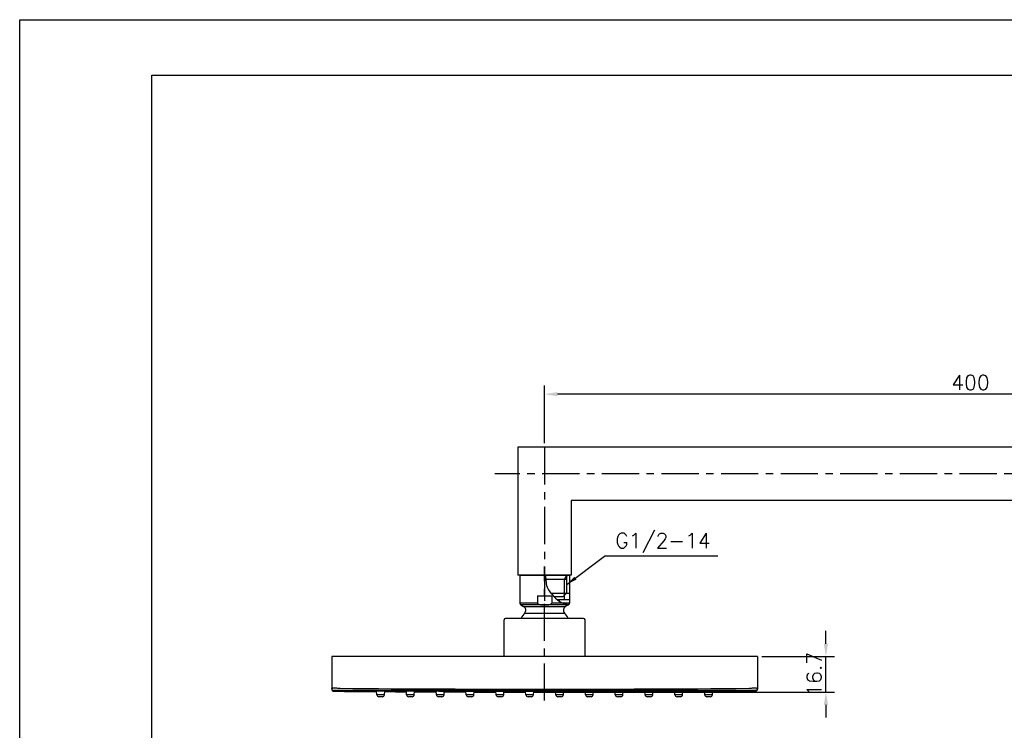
# Model space of a CAD drawing. Extents: x 4390 to 4810, y 960 to 1257.
# Tile 4 of 5: x 4390 to 4621, y 1090 to 1257. Entities that reach past the tile are written whole.
import ezdxf

# ---------------------------------------------------------------- set-up
doc = ezdxf.new("R2010")
doc.units = 0
doc.header["$LTSCALE"] = 7
doc.header["$MEASUREMENT"] = 0
doc.linetypes.add('CENTER', pattern=[2, 1.25, -0.25, 0.25, -0.25])
doc.layers.get('0').update_dxf_attribs({"color": 2, "linetype": 'CONTINUOUS'})
for name, color, linetype in [('CEN', 1, 'CENTER'), ('CL', 1, 'CENTER'), ('D', 2, 'CONTINUOUS'), ('TXT', 4, 'CONTINUOUS')]:
    doc.layers.add(name, color=color, linetype=linetype)
doc.styles.add('GHS', font='ROMANS.shx', dxfattribs={"bigfont": 'GHS.shx'})
doc.dimstyles.new('STANDARD$7', dxfattribs={"dimtxt": 3.5, "dimasz": 3, "dimexe": 1, "dimexo": 0.0625, "dimgap": 1, "dimtad": 1, "dimdec": 4, "dimzin": 0, "dimdsep": 46, "dimtxsty": 'GHS', "dimcen": 1, "dimclrt": 2, "dimadec": 0, "dimazin": 0, "dimtfac": 1, "dimtdec": 4, "dimtofl": 0, "dimtmove": 0, "dimatfit": 3, "dimfxl": 0, "dimtolj": 1, "dimtzin": 0, "dimarcsym": 0})

# ---------------------------------------------------------------- blocks, each defined once
blk = doc.blocks.new('BORDER')
for p, q in [((1, 1), (0, 1)), ((1, 0), (1, 1))]:
    blk.add_line(p, q)

msp = doc.modelspace()

# ---------------------------------------------------------------- linework, layer by layer
at = {"color": 7, "linetype": 'Continuous'}
for p, q in [((4710.89, 1156.4), (4507.14, 1156.4)), ((4507.14, 1156.4), (4507.14, 1126.4)), ((4710.89, 1143.9), (4519.64, 1143.9)), ((4519.64, 1143.9), (4519.64, 1126.4)), ((4519.64, 1126.4), (4507.14, 1126.4)), ((4507.56, 1126.4), (4519.21, 1126.4)), ((4507.56, 1126.4), (4507.56, 1119.84)), ((4518.51, 1126.4), (4518.51, 1122.15)), ((4519.21, 1126.4), (4519.21, 1119.84)), ((4518.51, 1125.4), (4513.66, 1125.4)), ((4511.7, 1121.56), (4515.08, 1121.56)), ((4511.7, 1121.56), (4511.7, 1119.84)), ((4514.86, 1122.15), (4518.51, 1122.15)), ((4515.08, 1121.56), (4515.08, 1119.84)), ((4515.55, 1121.4), (4517.76, 1121.4)), ((4516.34, 1122.15), (4519.21, 1122.15)), ((4518.51, 1122.15), (4517.76, 1121.4)), ((4511.7, 1119.84), (4507.56, 1119.84)), ((4518.96, 1119.4), (4507.81, 1119.4)), ((4507.81, 1119.4), (4508.47, 1119.02)), ((4508.47, 1119.02), (4518.3, 1119.02)), ((4519.21, 1119.84), (4515.08, 1119.84)), ((4516.34, 1120.65), (4519.21, 1120.65)), ((4516.86, 1120.26), (4516.86, 1120.65)), ((4518.96, 1119.4), (4518.3, 1119.02)), ((4508.72, 1117.49), (4518.06, 1117.49)), ((4503.89, 1107.29), (4503.89, 1115.92)), ((4522.56, 1116.24), (4504.21, 1116.24)), ((4522.89, 1107.29), (4522.89, 1115.92)), ((4463.39, 1107.29), (4463.39, 1099.64)), ((4563.39, 1107.29), (4463.39, 1107.29)), ((4563.39, 1107.29), (4563.39, 1099.64)), ((4463.88, 1099.32), (4463.88, 1099.14)), ((4561.39, 1099.32), (4465.38, 1099.32)), ((4473.99, 1098.31), (4473.93, 1099.19)), ((4475.79, 1098.31), (4473.99, 1098.31)), ((4475.79, 1098.31), (4475.85, 1099.18)), ((4480.99, 1098.31), (4480.93, 1099.15)), ((4482.79, 1098.31), (4480.99, 1098.31)), ((4482.79, 1098.31), (4482.85, 1099.14)), ((4487.99, 1098.31), (4487.93, 1099.12)), ((4489.79, 1098.31), (4487.99, 1098.31)), ((4489.79, 1098.31), (4489.84, 1099.11)), ((4494.99, 1098.31), (4494.93, 1099.1)), ((4496.79, 1098.31), (4494.99, 1098.31)), ((4496.79, 1098.31), (4496.84, 1099.09)), ((4501.99, 1098.31), (4501.94, 1099.08)), ((4503.79, 1098.31), (4501.99, 1098.31)), ((4503.79, 1098.31), (4503.84, 1099.07)), ((4508.99, 1098.31), (4508.94, 1099.07)), ((4510.79, 1098.31), (4508.99, 1098.31)), ((4510.79, 1098.31), (4510.84, 1099.07)), ((4515.99, 1098.31), (4515.94, 1099.07)), ((4517.79, 1098.31), (4515.99, 1098.31)), ((4517.79, 1098.31), (4517.84, 1099.07)), ((4522.99, 1098.31), (4522.94, 1099.07)), ((4524.79, 1098.31), (4522.99, 1098.31)), ((4524.79, 1098.31), (4524.84, 1099.08)), ((4529.99, 1098.31), (4529.94, 1099.09)), ((4531.79, 1098.31), (4529.99, 1098.31)), ((4531.79, 1098.31), (4531.84, 1099.1)), ((4536.99, 1098.31), (4536.93, 1099.11)), ((4538.79, 1098.31), (4536.99, 1098.31)), ((4538.79, 1098.31), (4538.84, 1099.12)), ((4543.99, 1098.31), (4543.93, 1099.14)), ((4545.79, 1098.31), (4543.99, 1098.31)), ((4545.79, 1098.31), (4545.85, 1099.15)), ((4550.99, 1098.31), (4550.93, 1099.18)), ((4552.79, 1098.31), (4550.99, 1098.31)), ((4552.79, 1098.31), (4552.85, 1099.19)), ((4562.89, 1099.27), (4562.89, 1099.32)), ((4562.89, 1099.14), (4562.89, 1099.27)), ((4475.29, 1097.84), (4474.49, 1097.84)), ((4482.29, 1097.84), (4481.49, 1097.84)), ((4489.29, 1097.84), (4488.49, 1097.84)), ((4496.29, 1097.84), (4495.49, 1097.84)), ((4503.29, 1097.84), (4502.49, 1097.84)), ((4510.29, 1097.84), (4509.49, 1097.84)), ((4517.29, 1097.84), (4516.49, 1097.84)), ((4524.29, 1097.84), (4523.49, 1097.84)), ((4531.29, 1097.84), (4530.49, 1097.84)), ((4538.29, 1097.84), (4537.49, 1097.84)), ((4545.29, 1097.84), (4544.49, 1097.84)), ((4552.29, 1097.84), (4551.49, 1097.84))]:
    msp.add_line(p, q, dxfattribs=at)
for centre, radius, start, end in [((4508.06, 1119.84), 0.5, 180, 240), ((4507.97, 1118.16), 1, 318.3335, 60), ((4518.8, 1118.16), 1, 120, 221.6665), ((4518.71, 1119.84), 0.5, 300, 0), ((4513.39, 1113.34), 6.25, 138.3335, 152.2305), ((4513.39, 1113.34), 6.25, 27.7695, 41.6665), ((4504.21, 1115.92), 0.325, 90, 180), ((4522.56, 1115.92), 0.325, 0, 90), ((4463.89, 1099.64), 0.5, 180, 269.5462), ((4513.39, 7348.94), 6250, 269.546164, 269.637264), ((4513.39, 7348.94), 6249.8, 269.559915, 270.440085), ((4513.39, 7348.94), 6249.3, 269.559915, 270.440082), ((4474.49, 1098.34), 0.5, 184, 270), ((4475.29, 1098.34), 0.5, 270, 356), ((4513.39, 7348.94), 6250, 269.656831, 269.701481), ((4481.49, 1098.34), 0.5, 184, 270), ((4482.29, 1098.34), 0.5, 270, 356), ((4513.39, 7348.94), 6250, 269.720963, 269.76569), ((4488.49, 1098.34), 0.5, 184, 270), ((4489.29, 1098.34), 0.5, 270, 356), ((4513.39, 7348.94), 6250, 269.785102, 269.829889), ((4495.49, 1098.34), 0.5, 184, 270), ((4496.29, 1098.34), 0.5, 270, 356), ((4513.39, 7348.94), 6250, 269.849249, 269.894079), ((4502.49, 1098.34), 0.5, 184, 270), ((4503.29, 1098.34), 0.5, 270, 356), ((4513.39, 7348.94), 6250, 269.913405, 269.95826), ((4509.49, 1098.34), 0.5, 184, 270), ((4510.29, 1098.34), 0.5, 270, 356), ((4513.39, 7348.94), 6250, 269.977568, 270.022432), ((4516.49, 1098.34), 0.5, 184, 270), ((4517.29, 1098.34), 0.5, 270, 356), ((4513.39, 7348.94), 6250, 270.04174, 270.086599), ((4523.49, 1098.34), 0.5, 184, 270), ((4524.29, 1098.34), 0.5, 270, 356), ((4513.39, 7348.94), 6250, 270.105916, 270.150763), ((4530.49, 1098.34), 0.5, 184, 270), ((4531.29, 1098.34), 0.5, 270, 356), ((4513.39, 7348.94), 6250, 270.170097, 270.214922), ((4537.49, 1098.34), 0.5, 184, 270), ((4538.29, 1098.34), 0.5, 270, 356), ((4513.39, 7348.94), 6250, 270.234283, 270.279077), ((4544.49, 1098.34), 0.5, 184, 270), ((4545.29, 1098.34), 0.5, 270, 356), ((4513.39, 7348.94), 6250, 270.298473, 270.343229), ((4551.49, 1098.34), 0.5, 184, 270), ((4552.29, 1098.34), 0.5, 270, 356), ((4513.39, 7348.94), 6250, 270.362667, 270.453836), ((4562.89, 1099.64), 0.5, 270.4538, 0)]:
    msp.add_arc(centre, radius, start, end, dxfattribs=at)
msp.add_spline([(4513.62, 1126.4), (4514.14, 1123.22), (4515.58, 1121.38), (4517.23, 1120.04), (4519.05, 1119.46)], degree=3)
for points, start_tangent, end_tangent in [([(4511.7, 1119.84), (4511.71, 1119.77), (4511.75, 1119.72), (4511.81, 1119.66), (4511.89, 1119.62), (4511.98, 1119.58), (4512.08, 1119.54), (4512.19, 1119.51), (4512.31, 1119.48), (4512.45, 1119.46), (4512.59, 1119.44), (4512.76, 1119.43), (4512.94, 1119.41), (4513.16, 1119.41), (4513.39, 1119.4)], (0, -1), (1, 0)), ([(4513.39, 1119.4), (4513.62, 1119.41), (4513.84, 1119.41), (4514.03, 1119.43), (4514.2, 1119.44), (4514.35, 1119.46), (4514.48, 1119.49), (4514.6, 1119.51), (4514.71, 1119.54), (4514.81, 1119.58), (4514.89, 1119.62), (4514.97, 1119.66), (4515.02, 1119.72), (4515.06, 1119.77), (4515.08, 1119.84)], (1, 0), (0, 1)), ([(4465.39, 1099.82), (4464.87, 1099.82), (4464.39, 1099.83), (4463.97, 1099.83), (4463.66, 1099.83), (4463.46, 1099.82), (4463.39, 1099.82)], (-0.999983, 0.005763), (0.015518, -0.99988)), ([(4463.39, 1099.82), (4463.46, 1099.57)], (0, -1), (0.495934, -0.86836)), ([(4463.46, 1099.57), (4463.64, 1099.39), (4463.88, 1099.32)], (0.495934, -0.86836), (0.999969, -0.00792)), ([(4465.38, 1099.32), (4465, 1099.32), (4464.64, 1099.33), (4464.32, 1099.33), (4464.09, 1099.33), (4463.94, 1099.32), (4463.88, 1099.32)], (-0.999971, 0.00768), (0.002074, -0.999998)), ([(4473.93, 1099.18), (4473.89, 1099.19), (4473.82, 1099.19)], (-0.99029, 0.139015), (0.059892, -0.998205)), ([(4473.93, 1099.14), (4473.89, 1099.15), (4473.82, 1099.15)], (-0.989892, 0.141821), (0.059892, -0.998205)), ([(4473.93, 1099.11), (4473.89, 1099.12), (4473.83, 1099.11)], (-0.989441, 0.144936), (0.059892, -0.998205)), ([(4473.93, 1099.08), (4473.89, 1099.09), (4473.83, 1099.09)], (-0.988948, 0.148262), (0.059892, -0.998205)), ([(4475.85, 1099.17), (4475.71, 1099.18), (4475.43, 1099.18), (4475.08, 1099.18), (4474.71, 1099.19), (4474.36, 1099.19), (4474.07, 1099.19), (4473.93, 1099.18)], (-0.993171, -0.11667), (-0.99029, 0.139015)), ([(4475.95, 1099.1), (4475.89, 1099.1), (4475.84, 1099.1)], (0.059892, 0.998205), (-0.992688, -0.120711)), ([(4475.95, 1099.08), (4475.89, 1099.08), (4475.84, 1099.07)], (0.059892, 0.998205), (-0.992301, -0.123849)), ([(4475.96, 1099.17), (4475.89, 1099.18), (4475.85, 1099.17)], (0.059892, 0.998205), (-0.993171, -0.11667)), ([(4475.95, 1099.13), (4475.89, 1099.14), (4475.85, 1099.13)], (0.059892, 0.998205), (-0.99297, -0.118364)), ([(4480.93, 1099.14), (4480.89, 1099.15), (4480.82, 1099.15)], (-0.99072, 0.135921), (0.059892, -0.998205)), ([(4480.93, 1099.1), (4480.89, 1099.11), (4480.83, 1099.11)], (-0.990307, 0.138893), (0.059892, -0.998205)), ([(4480.93, 1099.07), (4480.89, 1099.08), (4480.83, 1099.07)], (-0.989825, 0.142289), (0.059892, -0.998205)), ([(4480.94, 1099.04), (4480.89, 1099.05), (4480.83, 1099.05)], (-0.989684, 0.143268), (0.059892, -0.998205)), ([(4482.85, 1099.13), (4482.71, 1099.14), (4482.43, 1099.14), (4482.08, 1099.15), (4481.71, 1099.15), (4481.36, 1099.15), (4481.07, 1099.15), (4480.93, 1099.14)], (-0.993354, -0.115101), (-0.99072, 0.135921)), ([(4482.95, 1099.1), (4482.89, 1099.1), (4482.84, 1099.09)], (0.059892, 0.998205), (-0.993221, -0.116241)), ([(4482.95, 1099.06), (4482.89, 1099.07), (4482.84, 1099.06)], (0.059892, 0.998205), (-0.99301, -0.118026)), ([(4482.95, 1099.04), (4482.89, 1099.04), (4482.84, 1099.03)], (0.059892, 0.998205), (-0.993103, -0.117247)), ([(4482.95, 1099.13), (4482.89, 1099.14), (4482.85, 1099.13)], (0.059892, 0.998205), (-0.993354, -0.115101)), ([(4487.93, 1099.11), (4487.89, 1099.11), (4487.83, 1099.11)], (-0.99107, 0.133343), (0.059892, -0.998205)), ([(4487.93, 1099.07), (4487.89, 1099.07), (4487.83, 1099.07)], (-0.99071, 0.135988), (0.059892, -0.998205)), ([(4487.94, 1099.03), (4487.89, 1099.04), (4487.83, 1099.04)], (-0.990187, 0.139751), (0.059892, -0.998205)), ([(4487.94, 1099.01), (4487.9, 1099.02), (4487.83, 1099.02)], (-0.989569, 0.144062), (0.059892, -0.998205)), ([(4489.84, 1099.1), (4489.71, 1099.11), (4489.43, 1099.11), (4489.08, 1099.11), (4488.71, 1099.12), (4488.36, 1099.12), (4488.08, 1099.12), (4487.93, 1099.11)], (-0.993484, -0.113972), (-0.99107, 0.133343)), ([(4489.95, 1099.1), (4489.89, 1099.11), (4489.84, 1099.1)], (0.059892, 0.998205), (-0.993484, -0.113972)), ([(4489.95, 1099.07), (4489.89, 1099.07), (4489.84, 1099.06)], (0.059892, 0.998205), (-0.993406, -0.114648)), ([(4489.95, 1099.03), (4489.89, 1099.04), (4489.84, 1099.03)], (0.059892, 0.998205), (-0.993322, -0.115373)), ([(4489.95, 1099.01), (4489.88, 1099.01), (4489.84, 1099)], (0.059892, 0.998205), (-0.993112, -0.117166)), ([(4494.93, 1099.08), (4494.89, 1099.09), (4494.83, 1099.09)], (-0.991473, 0.130311), (0.059892, -0.998205)), ([(4494.94, 1099.04), (4494.9, 1099.05), (4494.83, 1099.05)], (-0.988824, 0.149085), (0.059892, -0.998205)), ([(4494.94, 1099.01), (4494.9, 1099.02), (4494.83, 1099.02)], (-0.99054, 0.137228), (0.059892, -0.998205)), ([(4494.94, 1098.99), (4494.9, 1098.99), (4494.83, 1098.99)], (-0.989859, 0.142052), (0.059892, -0.998205)), ([(4496.84, 1099.08), (4496.71, 1099.09), (4496.43, 1099.09), (4496.08, 1099.09), (4495.71, 1099.09), (4495.36, 1099.09), (4495.08, 1099.09), (4494.93, 1099.08)], (-0.993481, -0.113996), (-0.991473, 0.130311)), ([(4496.95, 1099.08), (4496.89, 1099.08), (4496.84, 1099.08)], (0.059892, 0.998205), (-0.993481, -0.113996)), ([(4496.95, 1099.04), (4496.89, 1099.04), (4496.84, 1099.04)], (0.059892, 0.998205), (-0.993878, -0.110482)), ([(4496.95, 1099.01), (4496.89, 1099.01), (4496.84, 1099)], (0.059892, 0.998205), (-0.993561, -0.113303)), ([(4496.94, 1098.99), (4496.88, 1098.99), (4496.84, 1098.98)], (0.059892, 0.998205), (-0.993618, -0.112795)), ([(4501.94, 1099.06), (4501.89, 1099.07), (4501.83, 1099.07)], (-0.99198, 0.126392), (0.059892, -0.998205)), ([(4501.94, 1099.02), (4501.89, 1099.03), (4501.83, 1099.03)], (-0.991587, 0.12944), (0.059892, -0.998205)), ([(4501.94, 1098.99), (4501.9, 1099), (4501.83, 1099)], (-0.990999, 0.133867), (0.059892, -0.998205)), ([(4501.94, 1098.97), (4501.9, 1098.98), (4501.83, 1098.98)], (-0.990188, 0.139742), (0.059892, -0.998205)), ([(4503.84, 1099.06), (4503.71, 1099.07), (4503.43, 1099.07), (4503.08, 1099.08), (4502.71, 1099.08), (4502.36, 1099.08), (4502.08, 1099.07), (4501.94, 1099.06)], (-0.993262, -0.115886), (-0.99198, 0.126392)), ([(4503.95, 1099.07), (4503.89, 1099.07), (4503.84, 1099.06)], (0.059892, 0.998205), (-0.993262, -0.115886)), ([(4503.95, 1099.03), (4503.89, 1099.03), (4503.84, 1099.02)], (0.059892, 0.998205), (-0.993317, -0.115415)), ([(4503.95, 1099), (4503.88, 1099), (4503.84, 1098.99)], (0.059892, 0.998205), (-0.993522, -0.11364)), ([(4503.94, 1098.97), (4503.88, 1098.97), (4503.84, 1098.97)], (0.059892, 0.998205), (-0.994086, -0.108599)), ([(4508.94, 1099.06), (4508.89, 1099.06), (4508.83, 1099.06)], (-0.99248, 0.122403), (0.059892, -0.998205)), ([(4508.94, 1099.02), (4508.89, 1099.02), (4508.83, 1099.02)], (-0.992253, 0.124231), (0.059892, -0.998205)), ([(4508.94, 1098.98), (4508.89, 1098.99), (4508.83, 1098.99)], (-0.991962, 0.126538), (0.059892, -0.998205)), ([(4508.94, 1098.96), (4508.9, 1098.97), (4508.83, 1098.97)], (-0.99151, 0.130027), (0.059892, -0.998205)), ([(4510.84, 1099.05), (4510.7, 1099.07), (4510.42, 1099.07), (4510.07, 1099.07), (4509.7, 1099.07), (4509.36, 1099.07), (4509.08, 1099.07), (4508.94, 1099.06)], (-0.992816, -0.11965), (-0.99248, 0.122403)), ([(4510.94, 1098.97), (4510.88, 1098.97), (4510.83, 1098.96)], (0.059892, 0.998205), (-0.993019, -0.117953)), ([(4510.95, 1099.06), (4510.89, 1099.06), (4510.84, 1099.05)], (0.059892, 0.998205), (-0.992816, -0.11965)), ([(4510.95, 1099.02), (4510.88, 1099.02), (4510.84, 1099.01)], (0.059892, 0.998205), (-0.992731, -0.120351)), ([(4510.94, 1098.99), (4510.88, 1098.99), (4510.84, 1098.98)], (0.059892, 0.998205), (-0.992734, -0.120333)), ([(4515.94, 1099.05), (4515.89, 1099.06), (4515.83, 1099.06)], (-0.992804, 0.119749), (0.059892, -0.998205)), ([(4515.94, 1099.01), (4515.89, 1099.02), (4515.83, 1099.02)], (-0.992704, 0.120577), (0.059892, -0.998205)), ([(4515.94, 1098.98), (4515.89, 1098.99), (4515.83, 1098.99)], (-0.992679, 0.120782), (0.059892, -0.998205)), ([(4515.94, 1098.96), (4515.89, 1098.97), (4515.83, 1098.97)], (-0.993042, 0.117764), (0.059892, -0.998205)), ([(4517.84, 1099.06), (4517.7, 1099.07), (4517.42, 1099.07), (4517.07, 1099.07), (4516.7, 1099.07), (4516.36, 1099.07), (4516.07, 1099.07), (4515.94, 1099.05)], (-0.992539, -0.121924), (-0.992804, 0.119749)), ([(4517.95, 1099.06), (4517.89, 1099.06), (4517.84, 1099.06)], (0.059892, 0.998205), (-0.992539, -0.121924)), ([(4517.95, 1099.02), (4517.88, 1099.02), (4517.84, 1099.02)], (0.059892, 0.998205), (-0.992375, -0.123253)), ([(4517.94, 1098.99), (4517.88, 1098.99), (4517.84, 1098.98)], (0.059892, 0.998205), (-0.992197, -0.124682)), ([(4517.94, 1098.97), (4517.88, 1098.97), (4517.84, 1098.96)], (0.059892, 0.998205), (-0.991336, -0.131348)), ([(4522.94, 1099.06), (4522.89, 1099.07), (4522.83, 1099.07)], (-0.993299, 0.115573), (0.059892, -0.998205)), ([(4522.94, 1099.02), (4522.89, 1099.03), (4522.83, 1099.03)], (-0.993356, 0.115078), (0.059892, -0.998205)), ([(4522.94, 1098.99), (4522.89, 1099), (4522.83, 1099)], (-0.993564, 0.113277), (0.059892, -0.998205)), ([(4522.94, 1098.97), (4522.89, 1098.97), (4522.83, 1098.97)], (-0.994058, 0.108853), (0.059892, -0.998205)), ([(4524.84, 1099.06), (4524.7, 1099.07), (4524.42, 1099.08), (4524.07, 1099.08), (4523.7, 1099.08), (4523.35, 1099.07), (4523.07, 1099.07), (4522.94, 1099.06)], (-0.991901, -0.127015), (-0.993299, 0.115573)), ([(4524.95, 1099.07), (4524.89, 1099.07), (4524.84, 1099.06)], (0.059892, 0.998205), (-0.991901, -0.127015)), ([(4524.95, 1099.03), (4524.88, 1099.03), (4524.84, 1099.02)], (0.059892, 0.998205), (-0.991528, -0.129893)), ([(4524.95, 1099), (4524.88, 1099), (4524.84, 1098.99)], (0.059892, 0.998205), (-0.990992, -0.133921)), ([(4524.94, 1098.98), (4524.88, 1098.98), (4524.84, 1098.97)], (0.059892, 0.998205), (-0.990132, -0.140139)), ([(4529.93, 1099.08), (4529.89, 1099.08), (4529.83, 1099.08)], (-0.993525, 0.113609), (0.059892, -0.998205)), ([(4529.94, 1099.04), (4529.89, 1099.04), (4529.83, 1099.04)], (-0.993394, 0.114753), (0.059892, -0.998205)), ([(4529.94, 1099), (4529.89, 1099.01), (4529.83, 1099.01)], (-0.99366, 0.112426), (0.059892, -0.998205)), ([(4529.94, 1098.98), (4529.89, 1098.99), (4529.83, 1098.99)], (-0.993696, 0.112112), (0.059892, -0.998205)), ([(4531.84, 1099.08), (4531.7, 1099.09), (4531.42, 1099.09), (4531.07, 1099.09), (4530.7, 1099.09), (4530.35, 1099.09), (4530.07, 1099.09), (4529.93, 1099.08)], (-0.991457, -0.130433), (-0.993525, 0.113609)), ([(4531.95, 1099.09), (4531.89, 1099.09), (4531.84, 1099.08)], (0.059892, 0.998205), (-0.991457, -0.130433)), ([(4531.95, 1099.05), (4531.88, 1099.05), (4531.84, 1099.04)], (0.059892, 0.998205), (-0.991279, -0.131777)), ([(4531.95, 1099.02), (4531.88, 1099.02), (4531.84, 1099.01)], (0.059892, 0.998205), (-0.990424, -0.138062)), ([(4531.94, 1098.99), (4531.88, 1098.99), (4531.84, 1098.99)], (0.059892, 0.998205), (-0.989829, -0.142259)), ([(4536.93, 1099.1), (4536.89, 1099.11), (4536.83, 1099.1)], (-0.993547, 0.11342), (0.059892, -0.998205)), ([(4536.94, 1099.06), (4536.89, 1099.07), (4536.83, 1099.07)], (-0.993497, 0.113857), (0.059892, -0.998205)), ([(4536.94, 1099.03), (4536.89, 1099.04), (4536.83, 1099.03)], (-0.993383, 0.11485), (0.059892, -0.998205)), ([(4536.94, 1099), (4536.89, 1099.01), (4536.83, 1099.01)], (-0.993119, 0.117111), (0.059892, -0.998205)), ([(4538.85, 1099.11), (4538.7, 1099.12), (4538.42, 1099.12), (4538.07, 1099.12), (4537.69, 1099.11), (4537.35, 1099.11), (4537.07, 1099.11), (4536.93, 1099.1)], (-0.991033, -0.133621), (-0.993547, 0.11342)), ([(4538.95, 1099.07), (4538.89, 1099.07), (4538.84, 1099.07)], (0.059892, 0.998205), (-0.990607, -0.136739)), ([(4538.95, 1099.04), (4538.88, 1099.04), (4538.84, 1099.03)], (0.059892, 0.998205), (-0.990168, -0.139884)), ([(4538.95, 1099.02), (4538.88, 1099.02), (4538.84, 1099.01)], (0.059892, 0.998205), (-0.989523, -0.144377)), ([(4538.95, 1099.11), (4538.89, 1099.11), (4538.85, 1099.11)], (0.059892, 0.998205), (-0.991033, -0.133621)), ([(4543.93, 1099.13), (4543.89, 1099.14), (4543.82, 1099.13)], (-0.993424, 0.114494), (0.059892, -0.998205)), ([(4543.93, 1099.09), (4543.89, 1099.1), (4543.83, 1099.1)], (-0.993272, 0.115804), (0.059892, -0.998205)), ([(4543.94, 1099.06), (4543.89, 1099.07), (4543.83, 1099.06)], (-0.993031, 0.11785), (0.059892, -0.998205)), ([(4543.94, 1099.03), (4543.89, 1099.04), (4543.83, 1099.04)], (-0.99241, 0.122971), (0.059892, -0.998205)), ([(4545.85, 1099.14), (4545.7, 1099.15), (4545.42, 1099.15), (4545.07, 1099.15), (4544.69, 1099.15), (4544.35, 1099.14), (4544.07, 1099.14), (4543.93, 1099.13)], (-0.99065, -0.136431), (-0.993424, 0.114494)), ([(4545.95, 1099.11), (4545.89, 1099.11), (4545.84, 1099.1)], (0.059892, 0.998205), (-0.990287, -0.139038)), ([(4545.95, 1099.07), (4545.89, 1099.08), (4545.84, 1099.07)], (0.059892, 0.998205), (-0.989788, -0.142548)), ([(4545.95, 1099.05), (4545.88, 1099.05), (4545.84, 1099.04)], (0.059892, 0.998205), (-0.989779, -0.142611)), ([(4545.95, 1099.15), (4545.89, 1099.15), (4545.85, 1099.14)], (0.059892, 0.998205), (-0.99065, -0.136431)), ([(4550.93, 1099.17), (4550.88, 1099.18), (4550.82, 1099.17)], (-0.993215, 0.116293), (0.059892, -0.998205)), ([(4550.93, 1099.13), (4550.89, 1099.14), (4550.82, 1099.13)], (-0.992996, 0.11815), (0.059892, -0.998205)), ([(4550.93, 1099.1), (4550.89, 1099.1), (4550.83, 1099.1)], (-0.992684, 0.120742), (0.059892, -0.998205)), ([(4550.93, 1099.07), (4550.89, 1099.08), (4550.83, 1099.08)], (-0.992257, 0.1242), (0.059892, -0.998205)), ([(4552.85, 1099.18), (4552.7, 1099.19), (4552.42, 1099.19), (4552.07, 1099.19), (4551.69, 1099.18), (4551.35, 1099.18), (4551.07, 1099.18), (4550.93, 1099.17)], (-0.990269, -0.139163), (-0.993215, 0.116293)), ([(4552.95, 1099.09), (4552.89, 1099.09), (4552.84, 1099.08)], (0.059892, 0.998205), (-0.98888, -0.148718)), ([(4552.96, 1099.19), (4552.89, 1099.19), (4552.85, 1099.18)], (0.059892, 0.998205), (-0.990269, -0.139163)), ([(4552.95, 1099.15), (4552.89, 1099.15), (4552.85, 1099.14)], (0.059892, 0.998205), (-0.98986, -0.142047)), ([(4552.95, 1099.11), (4552.89, 1099.12), (4552.85, 1099.11)], (0.059892, 0.998205), (-0.989393, -0.145266)), ([(4563.32, 1099.82), (4563.12, 1099.83), (4562.8, 1099.83), (4562.39, 1099.83), (4561.91, 1099.82), (4561.39, 1099.82)], (-0.970742, -0.240127), (-0.999983, -0.005764)), ([(4562.89, 1099.32), (4562.84, 1099.32), (4562.69, 1099.33), (4562.45, 1099.33), (4562.14, 1099.33), (4561.78, 1099.32), (4561.39, 1099.32)], (-0.011718, 0.999931), (-0.999971, -0.007681)), ([(4563.32, 1099.57), (4563.14, 1099.39), (4562.89, 1099.32)], (-0.495966, -0.868342), (-0.999969, -0.00792)), ([(4563.39, 1099.82), (4563.32, 1099.82)], (-0.008637, 0.999963), (-0.970742, -0.240127)), ([(4563.39, 1099.82), (4563.32, 1099.57)], (0, -1), (-0.495966, -0.868342))]:
    msp.add_spline(points, degree=3, dxfattribs=dict(at, start_tangent=start_tangent, end_tangent=end_tangent))
at = {"layer": 'CEN'}
for p, q in [((4513.39, 1156.4), (4513.39, 1120.4)), ((4745.57, 1150.15), (4501.74, 1150.15))]:
    msp.add_line(p, q, dxfattribs=at)
at = {"layer": 'CL'}
msp.add_line((4513.39, 1096.94), (4513.39, 1128.4), dxfattribs=at)
at = {"layer": 'D', "ltscale": 0.6}
for p, q in [((4513.39, 1157.4), (4513.39, 1170.87)), ((4710.39, 1168.87), (4516.39, 1168.87)), ((4579.44, 1110.29), (4579.44, 1113.29)), ((4564.39, 1107.29), (4581.44, 1107.29)), ((4579.44, 1098.94), (4579.44, 1107.29)), ((4514.39, 1098.94), (4581.44, 1098.94)), ((4579.44, 1095.94), (4579.44, 1092.94))]:
    msp.add_line(p, q, dxfattribs=at)
at = {"layer": 'D'}
for p, q in [((4554.05, 1130.88), (4527.46, 1130.88)), ((4518.06, 1125.4), (4518.51, 1126.18)), ((4518.06, 1121.7), (4518.06, 1125.4))]:
    msp.add_line(p, q, dxfattribs=at)
at = {"layer": 'D', "color": 0}
for p, q in [((4518.51, 1126.1), (4518.81, 1126.4)), ((4518.06, 1120.65), (4518.06, 1125.4))]:
    msp.add_line(p, q, dxfattribs=at)
at = {"layer": 'D', "color": 2}
msp.add_line((4518.64, 1122.15), (4518.64, 1126.23), dxfattribs=at)
at = {"layer": 'D', "ltscale": 0.6}
for points in [[(4516.39, 1169.37), (4516.39, 1168.37), (4513.39, 1168.87)], [(4578.94, 1110.29), (4579.94, 1110.29), (4579.44, 1107.29)], [(4578.94, 1095.94), (4579.94, 1095.94), (4579.44, 1098.94)]]:
    msp.add_solid(points, dxfattribs=at)
at = {"layer": 'TXT', "color": 4}
msp.add_lwpolyline([(4799.14, 969.78), (4421.14, 969.78), (4421.14, 1243.78), (4799.14, 1243.78)], close=True, dxfattribs=at)

# ---------------------------------------------------------------- block references
at = {"xscale": -420, "yscale": 297, "zscale": 420}
msp.add_blockref('BORDER', (4810.14, 959.78), dxfattribs=at)

# ---------------------------------------------------------------- texts
at = {"ltscale": 10, "style": 'GHS'}
msp.add_text('G1/2-14', height=3.5, dxfattribs=at).set_placement((4530.01, 1132.76))
at = {"layer": 'D', "ltscale": 0.6, "insert": (4613.39, 1171.62), "char_height": 3.5, "attachment_point": 5, "style": 'GHS'}
msp.add_mtext('\\A1;400', dxfattribs=at)
at = {"layer": 'D', "ltscale": 0.6, "insert": (4576.69, 1103.12), "char_height": 3.5, "attachment_point": 5, "rotation": 90, "style": 'GHS'}
msp.add_mtext('\\A1;16.7', dxfattribs=at)

# ---------------------------------------------------------------- leaders
at = {"layer": 'D'}
msp.add_leader([(4518.64, 1124.19), (4527.46, 1130.88)], dimstyle='STANDARD$7', override={"dimasz": 2.5, "dimexe": 2, "dimexo": 1, "dimgap": 1, "dimtad": 0, "dimcen": -2.5, "dimclrd": 2, "dimclre": 2, "dimadec": 4, "dimtix": 1, "dimtofl": 1, "dimtmove": 2}, dxfattribs=at)

doc.saveas('drawing.dxf')
